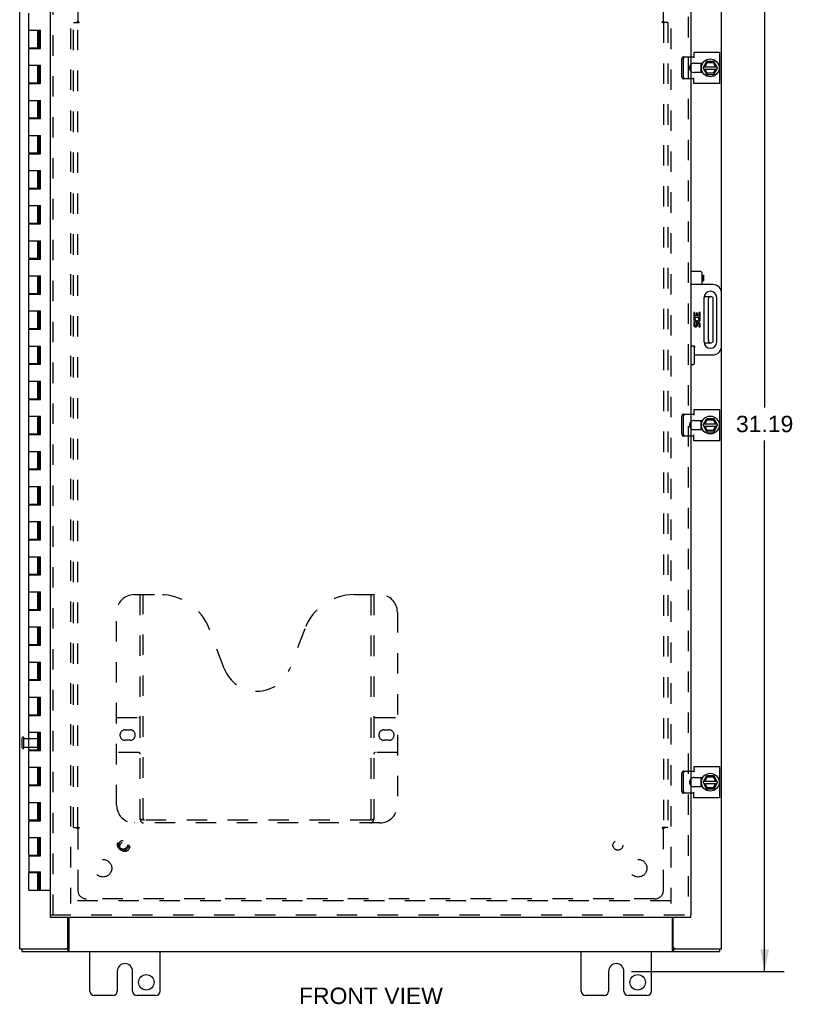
# Model space of a CAD drawing. Header units: inches. Extents: x 0 to 106, y 0 to 69.
# Tile 3 of 5: x 27 to 49, y 18 to 46. Entities that reach past the tile are written whole.
import ezdxf

# ---------------------------------------------------------------- set-up
doc = ezdxf.new("R2010")
doc.units = ezdxf.units.IN
doc.header["$LTSCALE"] = 5.827913
doc.header["$MEASUREMENT"] = 0
doc.linetypes.add('HIDDEN', pattern=[0.2, 0.1, -0.1])
doc.layers.get('0').update_dxf_attribs({"linetype": 'CONTINUOUS'})
for name, color, linetype in [('DEFAULT_2', 8, 'HIDDEN'), ('DIMENSIONS', 7, 'CONTINUOUS'), ('DOOR_ASSEMBLY', 7, 'CONTINUOUS'), ('SUBPANEL', 7, 'CONTINUOUS')]:
    doc.layers.add(name, color=color, linetype=linetype)
doc.styles.get("Standard").update_dxf_attribs({"font": 'arial.ttf'})
doc.dimstyles.new('DIMSTYLE_1', dxfattribs={"dimtxt": 0.46748, "dimasz": 0.623306, "dimexe": 0.09, "dimexo": 0.07, "dimgap": 0.0375, "dimtad": 0, "dimtih": 1, "dimtoh": 1, "dimzin": 4, "dimdsep": 46, "dimtxsty": 'Standard', "dimblk": '_FILLED', "dimblk1": '_FILLED', "dimblk2": '_FILLED', "dimcen": 0.09, "dimadec": 3, "dimazin": 1, "dimtfac": 1, "dimtdec": 3, "dimtofl": 0, "dimtmove": 0, "dimatfit": 3, "dimldrblk": '_FILLED', "dimfxl": 0, "dimtolj": 1, "dimtzin": 4, "dimarcsym": 0})

# ---------------------------------------------------------------- blocks, each defined once
blk = doc.blocks.new('_FILLED')
at = {"color": 0, "linetype": 'ByBlock'}
blk.add_solid([(0, 0), (-1, 0.2), (-1, -0.2)], dxfattribs=at)
blk = doc.blocks.new('*D8')
at = {"layer": 'DIMENSIONS', "color": 2, "linetype": 'Continuous'}
for p, q in [((44.05, 49.744), (48.401, 49.744)), ((47.84, 49.744), (47.84, 34.618)), ((47.84, 18.557), (47.84, 33.683)), ((44.05, 18.557), (48.401, 18.557))]:
    blk.add_line(p, q, dxfattribs=at)
at = {"layer": 'DIMENSIONS', "color": 2, "linetype": 'Continuous', "xscale": 0.6233062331, "yscale": 0.6233062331, "zscale": 0.6233062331}
for p, rotation in [((47.84, 49.744), 90), ((47.84, 18.557), 270)]:
    blk.add_blockref('_FILLED', p, dxfattribs=dict(at, rotation=rotation))
at = {"layer": 'DIMENSIONS', "color": 2, "linetype": 'Continuous', "insert": (47.84, 34.384), "char_height": 0.4675, "width": 1.63357, "attachment_point": 2, "line_spacing_factor": 0.9}
blk.add_mtext('31.19', dxfattribs=at)

msp = doc.modelspace()

# ---------------------------------------------------------------- linework, layer by layer
at = {"color": 3, "linetype": 'Continuous'}
for p, q in [((26.613, 19.194), (26.613, 49.044)), ((46.613, 37.869), (46.613, 49.044)), ((45.738, 44.608), (45.82, 44.608)), ((45.82, 44.741), (45.82, 44.577)), ((45.82, 44.741), (46.557, 44.741)), ((46.557, 44.741), (46.557, 43.848)), ((45.833, 44.427), (46.076, 44.427)), ((46.076, 44.161), (45.833, 44.161)), ((45.82, 43.981), (45.738, 43.981)), ((45.82, 43.848), (45.82, 44.012)), ((46.557, 43.848), (45.82, 43.848)), ((46.613, 19.194), (46.613, 36.369)), ((45.82, 34.566), (46.557, 34.566)), ((45.82, 34.566), (45.82, 34.402)), ((46.557, 34.566), (46.557, 33.673)), ((45.738, 34.433), (45.82, 34.433)), ((45.833, 34.252), (46.076, 34.252)), ((46.076, 33.986), (45.833, 33.986)), ((45.82, 33.806), (45.738, 33.806)), ((45.82, 33.673), (45.82, 33.837)), ((46.557, 33.673), (45.82, 33.673)), ((45.738, 24.258), (45.82, 24.258)), ((45.82, 24.391), (46.557, 24.391)), ((45.82, 24.391), (45.82, 24.227)), ((46.557, 24.391), (46.557, 23.498)), ((45.833, 24.077), (46.076, 24.077)), ((45.82, 23.631), (45.738, 23.631)), ((45.82, 23.498), (45.82, 23.662)), ((46.076, 23.811), (45.833, 23.811)), ((46.557, 23.498), (45.82, 23.498)), ((27.988, 19.254), (27.988, 20.088)), ((28.015, 20.088), (28.015, 19.163)), ((45.211, 19.163), (45.211, 20.088)), ((45.238, 19.254), (45.238, 20.088)), ((26.613, 19.194), (27.928, 19.194)), ((26.676, 19.119), (46.55, 19.119)), ((28.613, 17.994), (28.613, 19.119)), ((30.613, 17.994), (30.613, 19.119)), ((42.613, 17.994), (42.613, 19.119)), ((44.613, 17.994), (44.613, 19.119)), ((45.22, 19.148), (45.223, 19.14)), ((45.298, 19.194), (46.613, 19.194)), ((29.395, 18.557), (29.395, 17.994)), ((29.832, 17.994), (29.832, 18.557)), ((43.395, 18.557), (43.395, 17.994)), ((43.832, 17.994), (43.832, 18.557)), ((29.27, 17.869), (28.738, 17.869)), ((30.488, 17.869), (29.957, 17.869)), ((43.27, 17.869), (42.738, 17.869)), ((44.488, 17.869), (43.957, 17.869))]:
    msp.add_line(p, q, dxfattribs=at)
at = {"color": 7, "linetype": 'Continuous'}
for p, q in [((46.026, 44.427), (46.026, 44.161)), ((46.091, 44.299), (46.179, 44.469)), ((46.106, 44.328), (46.482, 44.328)), ((46.142, 44.328), (46.202, 44.446)), ((46.396, 44.474), (46.188, 44.474)), ((46.196, 44.456), (46.202, 44.446)), ((46.202, 44.446), (46.378, 44.446)), ((46.383, 44.456), (46.378, 44.446)), ((46.378, 44.446), (46.442, 44.328)), ((46.498, 44.299), (46.404, 44.469)), ((46.091, 44.29), (46.179, 44.11)), ((46.105, 44.26), (46.483, 44.26)), ((46.2, 44.139), (46.141, 44.26)), ((46.188, 44.104), (46.395, 44.104)), ((46.194, 44.129), (46.2, 44.139)), ((46.371, 44.139), (46.2, 44.139)), ((46.441, 44.26), (46.371, 44.139)), ((46.377, 44.129), (46.371, 44.139)), ((46.404, 44.11), (46.498, 44.29)), ((46.316, 37.775), (46.116, 37.775)), ((46.236, 36.523), (46.236, 37.715)), ((46.376, 36.523), (46.376, 37.715)), ((46.116, 36.463), (46.316, 36.463)), ((46.026, 34.252), (46.026, 33.986)), ((46.091, 34.124), (46.179, 34.294)), ((46.142, 34.153), (46.202, 34.271)), ((46.396, 34.299), (46.188, 34.299)), ((46.196, 34.281), (46.202, 34.271)), ((46.202, 34.271), (46.378, 34.271)), ((46.383, 34.281), (46.378, 34.271)), ((46.378, 34.271), (46.442, 34.153)), ((46.498, 34.124), (46.404, 34.294)), ((46.091, 34.115), (46.179, 33.935)), ((46.105, 34.085), (46.483, 34.085)), ((46.106, 34.153), (46.482, 34.153)), ((46.2, 33.964), (46.141, 34.085)), ((46.194, 33.954), (46.2, 33.964)), ((46.371, 33.964), (46.2, 33.964)), ((46.441, 34.085), (46.371, 33.964)), ((46.377, 33.954), (46.371, 33.964)), ((46.404, 33.935), (46.498, 34.115)), ((46.188, 33.929), (46.395, 33.929)), ((46.396, 24.124), (46.188, 24.124)), ((46.026, 24.077), (46.026, 23.811)), ((46.091, 23.949), (46.179, 24.119)), ((46.091, 23.94), (46.179, 23.76)), ((46.105, 23.91), (46.483, 23.91)), ((46.106, 23.978), (46.482, 23.978)), ((46.2, 23.789), (46.141, 23.91)), ((46.142, 23.978), (46.202, 24.096)), ((46.196, 24.106), (46.202, 24.096)), ((46.202, 24.096), (46.378, 24.096)), ((46.441, 23.91), (46.371, 23.789)), ((46.383, 24.106), (46.378, 24.096)), ((46.378, 24.096), (46.442, 23.978)), ((46.498, 23.949), (46.404, 24.119)), ((46.404, 23.76), (46.498, 23.94)), ((46.188, 23.754), (46.395, 23.754)), ((46.194, 23.779), (46.2, 23.789)), ((46.371, 23.789), (46.2, 23.789)), ((46.377, 23.779), (46.371, 23.789)), ((26.676, 19.194), (26.676, 19.119)), ((27.985, 19.194), (27.928, 19.194)), ((27.985, 19.194), (27.985, 19.119)), ((45.298, 19.194), (45.242, 19.194)), ((45.242, 19.194), (45.242, 19.119)), ((46.55, 19.194), (46.55, 19.119))]:
    msp.add_line(p, q, dxfattribs=at)
for points in [[(27.998, 19.205), (27.996, 19.202), (27.995, 19.201), (27.994, 19.2), (27.993, 19.199), (27.992, 19.198), (27.991, 19.197), (27.99, 19.196), (27.989, 19.195), (27.988, 19.195), (27.987, 19.195), (27.986, 19.194), (27.985, 19.194)], [(28.015, 19.215), (28.014, 19.215), (28.013, 19.215), (28.012, 19.215), (28.011, 19.215), (28.01, 19.215), (28.009, 19.215), (28.008, 19.214), (28.007, 19.214), (28.006, 19.213), (28.005, 19.212), (28.004, 19.212), (28.003, 19.211), (28.002, 19.21), (28.001, 19.209), (28, 19.207), (27.999, 19.206), (27.998, 19.205)], [(45.211, 19.215), (45.213, 19.215), (45.214, 19.215), (45.215, 19.215), (45.216, 19.215), (45.217, 19.215), (45.218, 19.215), (45.219, 19.214), (45.22, 19.214), (45.221, 19.213), (45.222, 19.212), (45.223, 19.212), (45.224, 19.211), (45.225, 19.21), (45.226, 19.209), (45.227, 19.207), (45.228, 19.206), (45.229, 19.205), (45.231, 19.202)], [(45.231, 19.202), (45.232, 19.201), (45.233, 19.2), (45.234, 19.199), (45.235, 19.198), (45.236, 19.197), (45.237, 19.196), (45.238, 19.195), (45.239, 19.195), (45.24, 19.195), (45.241, 19.194), (45.242, 19.194)]]:
    msp.add_lwpolyline(points, dxfattribs=at)
at = {"color": 3, "linetype": 'Continuous'}
for points in [[(28.004, 19.14), (28.003, 19.138), (28.002, 19.136), (28.001, 19.134), (28, 19.132), (27.999, 19.13), (27.998, 19.128), (27.997, 19.126), (27.996, 19.125), (27.994, 19.124), (27.993, 19.123), (27.992, 19.122), (27.991, 19.121), (27.99, 19.12), (27.989, 19.12), (27.988, 19.12), (27.987, 19.119), (27.985, 19.119)], [(28.015, 19.163), (28.014, 19.161), (28.013, 19.16), (28.012, 19.158), (28.011, 19.156), (28.01, 19.154), (28.009, 19.152), (28.008, 19.15), (28.007, 19.148), (28.004, 19.14)], [(45.211, 19.163), (45.212, 19.161), (45.214, 19.16), (45.215, 19.158), (45.216, 19.156), (45.217, 19.154), (45.218, 19.152), (45.219, 19.15), (45.22, 19.148)], [(45.223, 19.14), (45.224, 19.138), (45.225, 19.136), (45.226, 19.134), (45.227, 19.132), (45.228, 19.13), (45.229, 19.128), (45.23, 19.126), (45.231, 19.125), (45.232, 19.124), (45.234, 19.123), (45.235, 19.122), (45.236, 19.121), (45.237, 19.12), (45.238, 19.12), (45.239, 19.12), (45.24, 19.119), (45.242, 19.119)]]:
    msp.add_lwpolyline(points, dxfattribs=at)
at = {"color": 7, "linetype": 'Continuous'}
for centre in [(46.291, 44.294), (46.291, 34.119), (46.291, 23.944)]:
    msp.add_circle(centre, 0.254, dxfattribs=at)
at = {"color": 3, "linetype": 'Continuous'}
for centre in [(30.222, 18.244), (44.222, 18.244)]:
    msp.add_circle(centre, 0.219, dxfattribs=at)
for centre, radius, start, end in [((45.833, 44.294), 0.133, 90, 135.2119), ((45.833, 44.294), 0.133, 224.7881, 270), ((45.833, 34.119), 0.133, 90, 135.2119), ((45.833, 34.119), 0.133, 224.7881, 270), ((45.833, 23.944), 0.133, 90, 135.2119), ((45.833, 23.944), 0.133, 224.7881, 270), ((27.928, 19.254), 0.06, 270, 360), ((45.298, 19.254), 0.06, 180, 270), ((29.613, 18.557), 0.219, 0, 180), ((43.613, 18.557), 0.219, 0, 180), ((28.738, 17.994), 0.125, 180, 270), ((29.27, 17.994), 0.125, 270.0001, 360), ((29.957, 17.994), 0.125, 180, 269.9999), ((30.488, 17.994), 0.125, 270, 360), ((42.738, 17.994), 0.125, 180, 270), ((43.27, 17.994), 0.125, 270.0001, 360), ((43.957, 17.994), 0.125, 180, 269.9999), ((44.488, 17.994), 0.125, 270, 360)]:
    msp.add_arc(centre, radius, start, end, dxfattribs=at)
at = {"color": 7, "linetype": 'Continuous'}
for centre, radius, start, end in [((46.291, 44.294), 0.281, 151.7622, 160.7964), ((46.188, 44.464), 0.01, 90, 152.7647), ((46.396, 44.464), 0.01, 28.8968, 90), ((46.291, 44.294), 0.281, 199.2036, 208.2378), ((46.1, 44.294), 0.01, 152.7647, 205.9948), ((46.188, 44.114), 0.01, 205.9948, 270), ((46.395, 44.114), 0.01, 270, 332.3947), ((46.489, 44.294), 0.01, 332.3947, 28.8968), ((46.296, 37.715), 0.06, 90, 180), ((46.316, 37.715), 0.06, 0, 90), ((46.296, 36.523), 0.06, 180, 270), ((46.316, 36.523), 0.06, 270, 360), ((46.291, 34.119), 0.281, 151.7622, 160.7964), ((46.188, 34.289), 0.01, 90, 152.7647), ((46.396, 34.289), 0.01, 28.8968, 90), ((46.291, 34.119), 0.281, 199.2036, 208.2378), ((46.1, 34.119), 0.01, 152.7647, 205.9948), ((46.489, 34.119), 0.01, 332.3947, 28.8968), ((46.188, 33.939), 0.01, 205.9948, 270), ((46.395, 33.939), 0.01, 270, 332.3947), ((46.188, 24.114), 0.01, 90, 152.7647), ((46.396, 24.114), 0.01, 28.8968, 90), ((46.291, 23.944), 0.281, 151.7622, 160.7964), ((46.291, 23.944), 0.281, 199.2036, 208.2378), ((46.1, 23.944), 0.01, 152.7647, 205.9948), ((46.489, 23.944), 0.01, 332.3947, 28.8968), ((46.188, 23.764), 0.01, 205.9948, 270), ((46.395, 23.764), 0.01, 270, 332.3947)]:
    msp.add_arc(centre, radius, start, end, dxfattribs=at)
at = {"layer": 'DEFAULT_2', "color": 8, "linetype": 'HIDDEN'}
for p, q in [((28.063, 47.744), (28.063, 20.494)), ((45.163, 47.744), (45.163, 20.494)), ((45.531, 44.608), (45.738, 44.608)), ((45.479, 44.041), (45.479, 44.548)), ((45.531, 44.041), (45.531, 44.548)), ((45.738, 43.981), (45.531, 43.981)), ((45.479, 33.866), (45.479, 34.373)), ((45.531, 34.433), (45.738, 34.433)), ((45.531, 33.866), (45.531, 34.373)), ((45.738, 33.806), (45.531, 33.806)), ((26.688, 24.927), (26.688, 25.211)), ((26.731, 24.927), (26.731, 25.211)), ((26.731, 25.193), (27.178, 25.193)), ((27.188, 24.955), (27.188, 25.183)), ((26.731, 24.945), (27.178, 24.945)), ((45.479, 23.691), (45.479, 24.198)), ((45.531, 24.258), (45.738, 24.258)), ((45.531, 23.691), (45.531, 24.198)), ((45.738, 23.631), (45.531, 23.631)), ((45.163, 20.569), (28.063, 20.569))]:
    msp.add_line(p, q, dxfattribs=at)
for points in [[(45.531, 44.608), (45.525, 44.608), (45.519, 44.607), (45.514, 44.605), (45.508, 44.602), (45.503, 44.599), (45.499, 44.595), (45.494, 44.59), (45.49, 44.585), (45.487, 44.58), (45.484, 44.574), (45.482, 44.568), (45.48, 44.561), (45.479, 44.555), (45.479, 44.548)], [(45.531, 44.548), (45.531, 44.555), (45.532, 44.561), (45.534, 44.568), (45.536, 44.574), (45.539, 44.58), (45.542, 44.585), (45.546, 44.59), (45.551, 44.595), (45.555, 44.599), (45.56, 44.602), (45.566, 44.605), (45.571, 44.607), (45.577, 44.608), (45.583, 44.608)], [(45.479, 44.041), (45.479, 44.034), (45.48, 44.027), (45.482, 44.021), (45.484, 44.015), (45.487, 44.009), (45.49, 44.003), (45.494, 43.998), (45.499, 43.994), (45.503, 43.99), (45.508, 43.987), (45.514, 43.984), (45.519, 43.982), (45.525, 43.981), (45.531, 43.981)], [(45.583, 43.981), (45.577, 43.981), (45.571, 43.982), (45.566, 43.984), (45.56, 43.987), (45.555, 43.99), (45.551, 43.994), (45.546, 43.998), (45.542, 44.003), (45.539, 44.009), (45.536, 44.015), (45.534, 44.021), (45.532, 44.027), (45.531, 44.034), (45.531, 44.041)], [(45.531, 34.433), (45.525, 34.433), (45.519, 34.432), (45.514, 34.43), (45.508, 34.427), (45.503, 34.424), (45.499, 34.42), (45.494, 34.415), (45.49, 34.41), (45.487, 34.405), (45.484, 34.399), (45.482, 34.393), (45.48, 34.386), (45.479, 34.38), (45.479, 34.373)], [(45.531, 34.373), (45.531, 34.38), (45.532, 34.386), (45.534, 34.393), (45.536, 34.399), (45.539, 34.405), (45.542, 34.41), (45.546, 34.415), (45.551, 34.42), (45.555, 34.424), (45.56, 34.427), (45.566, 34.43), (45.571, 34.432), (45.577, 34.433), (45.583, 34.433)], [(45.479, 33.866), (45.479, 33.859), (45.48, 33.852), (45.482, 33.846), (45.484, 33.84), (45.487, 33.834), (45.49, 33.828), (45.494, 33.823), (45.499, 33.819), (45.503, 33.815), (45.508, 33.812), (45.514, 33.809), (45.519, 33.807), (45.525, 33.806), (45.531, 33.806)], [(45.583, 33.806), (45.577, 33.806), (45.571, 33.807), (45.566, 33.809), (45.56, 33.812), (45.555, 33.815), (45.551, 33.819), (45.546, 33.823), (45.542, 33.828), (45.539, 33.834), (45.536, 33.84), (45.534, 33.846), (45.532, 33.852), (45.531, 33.859), (45.531, 33.866)], [(45.531, 24.258), (45.525, 24.258), (45.519, 24.257), (45.514, 24.255), (45.508, 24.252), (45.503, 24.249), (45.499, 24.245), (45.494, 24.24), (45.49, 24.235), (45.487, 24.23), (45.484, 24.224), (45.482, 24.218), (45.48, 24.211), (45.479, 24.205), (45.479, 24.198)], [(45.531, 24.198), (45.531, 24.205), (45.532, 24.211), (45.534, 24.218), (45.536, 24.224), (45.539, 24.23), (45.542, 24.235), (45.546, 24.24), (45.551, 24.245), (45.555, 24.249), (45.56, 24.252), (45.566, 24.255), (45.571, 24.257), (45.577, 24.258), (45.583, 24.258)], [(45.479, 23.691), (45.479, 23.684), (45.48, 23.677), (45.482, 23.671), (45.484, 23.665), (45.487, 23.659), (45.49, 23.653), (45.494, 23.648), (45.499, 23.644), (45.503, 23.64), (45.508, 23.637), (45.514, 23.634), (45.519, 23.632), (45.525, 23.631), (45.531, 23.631)], [(45.583, 23.631), (45.577, 23.631), (45.571, 23.632), (45.566, 23.634), (45.56, 23.637), (45.555, 23.64), (45.551, 23.644), (45.546, 23.648), (45.542, 23.653), (45.539, 23.659), (45.536, 23.665), (45.534, 23.671), (45.532, 23.677), (45.531, 23.684), (45.531, 23.691)]]:
    msp.add_lwpolyline(points, dxfattribs=at)
for centre, radius, start, end in [((45.833, 44.294), 0.133, 135.2119, 224.7881), ((45.833, 34.119), 0.133, 135.2119, 224.7881), ((26.71, 25.211), 0.0215, 360, 180), ((27.178, 25.183), 0.01, 360, 90), ((26.71, 24.927), 0.0215, 180, 0), ((27.178, 24.955), 0.01, 270, 0), ((45.833, 23.944), 0.133, 135.2119, 224.7881)]:
    msp.add_arc(centre, radius, start, end, dxfattribs=at)
at = {"layer": 'DOOR_ASSEMBLY', "color": 3, "linetype": 'Continuous'}
for p, q in [((27.488, 20.163), (27.488, 48.076)), ((45.738, 48.076), (45.738, 20.163)), ((45.738, 20.088), (27.488, 20.088))]:
    msp.add_line(p, q, dxfattribs=at)
at = {"layer": 'DOOR_ASSEMBLY', "color": 8, "linetype": 'HIDDEN'}
for p, q in [((27.563, 20.163), (27.563, 48.076)), ((45.663, 48.076), (45.663, 20.163)), ((29.876, 29.288), (30.612, 29.288)), ((30.051, 22.878), (30.051, 29.288)), ((30.131, 22.908), (30.131, 29.288)), ((36.14, 29.288), (36.876, 29.288)), ((36.621, 29.288), (36.621, 22.908)), ((36.701, 29.288), (36.701, 22.878)), ((29.376, 23.288), (29.376, 28.788)), ((37.376, 28.788), (37.376, 23.288)), ((32.44, 27.187), (32.017, 28.315)), ((34.735, 28.315), (34.312, 27.187)), ((29.376, 25.788), (30.011, 25.788)), ((36.741, 25.788), (37.376, 25.788)), ((29.62, 25.438), (29.757, 25.438)), ((36.995, 25.438), (37.132, 25.438)), ((29.757, 25.138), (29.62, 25.138)), ((37.132, 25.138), (36.995, 25.138)), ((30.011, 24.788), (29.376, 24.788)), ((37.376, 24.788), (36.741, 24.788)), ((36.876, 22.788), (29.876, 22.788)), ((36.617, 22.868), (30.135, 22.868)), ((27.488, 20.163), (45.738, 20.163))]:
    msp.add_line(p, q, dxfattribs=at)
at = {"layer": 'DOOR_ASSEMBLY', "color": 7, "linetype": 'Continuous'}
for p, q in [((26.876, 44.869), (26.876, 45.849)), ((26.876, 45.369), (27.205, 45.369)), ((27.126, 44.869), (27.126, 45.369)), ((27.161, 44.849), (27.161, 45.369)), ((27.195, 44.849), (27.195, 45.369)), ((27.205, 44.849), (27.205, 45.369)), ((26.876, 44.869), (27.161, 44.869)), ((26.876, 43.869), (26.876, 44.849)), ((26.876, 44.849), (27.205, 44.849)), ((26.939, 44.869), (26.939, 44.849)), ((27.064, 44.869), (27.064, 44.849)), ((26.876, 44.369), (27.205, 44.369)), ((27.126, 43.869), (27.126, 44.369)), ((27.161, 43.849), (27.161, 44.369)), ((27.195, 43.849), (27.195, 44.369)), ((27.205, 43.849), (27.205, 44.369)), ((26.876, 43.869), (27.161, 43.869)), ((26.876, 42.869), (26.876, 43.849)), ((26.876, 43.849), (27.205, 43.849)), ((26.939, 43.869), (26.939, 43.849)), ((27.064, 43.869), (27.064, 43.849)), ((26.876, 43.369), (27.205, 43.369)), ((27.126, 42.869), (27.126, 43.369)), ((27.161, 42.849), (27.161, 43.369)), ((27.195, 42.849), (27.195, 43.369)), ((27.205, 42.849), (27.205, 43.369)), ((26.876, 42.869), (27.161, 42.869)), ((26.876, 41.869), (26.876, 42.849)), ((26.876, 42.849), (27.205, 42.849)), ((26.939, 42.869), (26.939, 42.849)), ((27.064, 42.869), (27.064, 42.849)), ((26.876, 42.369), (27.205, 42.369)), ((27.126, 41.869), (27.126, 42.369)), ((27.161, 41.849), (27.161, 42.369)), ((27.195, 41.849), (27.195, 42.369)), ((27.205, 41.849), (27.205, 42.369)), ((26.876, 41.869), (27.161, 41.869)), ((26.876, 40.869), (26.876, 41.849)), ((26.876, 41.849), (27.205, 41.849)), ((26.939, 41.869), (26.939, 41.849)), ((27.064, 41.869), (27.064, 41.849)), ((26.876, 41.369), (27.205, 41.369)), ((27.126, 40.869), (27.126, 41.369)), ((27.161, 40.849), (27.161, 41.369)), ((27.195, 40.849), (27.195, 41.369)), ((27.205, 40.849), (27.205, 41.369)), ((26.876, 40.869), (27.161, 40.869)), ((26.876, 39.869), (26.876, 40.849)), ((26.876, 40.849), (27.205, 40.849)), ((26.939, 40.869), (26.939, 40.849)), ((27.064, 40.869), (27.064, 40.849)), ((26.876, 40.369), (27.205, 40.369)), ((27.126, 39.869), (27.126, 40.369)), ((27.161, 39.849), (27.161, 40.369)), ((27.195, 39.849), (27.195, 40.369)), ((27.205, 39.849), (27.205, 40.369)), ((26.876, 39.869), (27.161, 39.869)), ((26.876, 38.869), (26.876, 39.849)), ((26.876, 39.849), (27.205, 39.849)), ((26.939, 39.869), (26.939, 39.849)), ((27.064, 39.869), (27.064, 39.849)), ((26.876, 39.369), (27.205, 39.369)), ((27.126, 38.869), (27.126, 39.369)), ((27.161, 38.849), (27.161, 39.369)), ((27.195, 38.849), (27.195, 39.369)), ((27.205, 38.849), (27.205, 39.369)), ((26.876, 38.869), (27.161, 38.869)), ((26.876, 37.869), (26.876, 38.849)), ((26.876, 38.849), (27.205, 38.849)), ((26.939, 38.869), (26.939, 38.849)), ((27.064, 38.869), (27.064, 38.849)), ((46.023, 38.494), (45.738, 38.494)), ((46.053, 38.464), (46.053, 38.149)), ((26.876, 38.369), (27.205, 38.369)), ((27.126, 37.869), (27.126, 38.369)), ((27.161, 37.849), (27.161, 38.369)), ((27.195, 37.849), (27.195, 38.369)), ((27.205, 37.849), (27.205, 38.369)), ((46.053, 38.392), (46.073, 38.392)), ((46.053, 38.222), (46.073, 38.222)), ((46.073, 38.392), (46.101, 38.387)), ((46.073, 38.392), (46.073, 38.222)), ((46.073, 38.222), (46.101, 38.227)), ((46.101, 38.387), (46.101, 38.227)), ((26.876, 37.869), (27.161, 37.869)), ((26.939, 37.869), (26.939, 37.849)), ((27.064, 37.869), (27.064, 37.849)), ((46.023, 38.119), (45.738, 38.119)), ((46.363, 38.119), (46.083, 38.119)), ((46.613, 36.369), (46.613, 37.869)), ((26.876, 36.869), (26.876, 37.849)), ((26.876, 37.849), (27.205, 37.849)), ((46.114, 36.487), (46.114, 37.752)), ((46.473, 37.752), (46.473, 36.487)), ((26.876, 37.369), (27.205, 37.369)), ((27.126, 36.869), (27.126, 37.369)), ((27.161, 36.849), (27.161, 37.369)), ((27.195, 36.849), (27.195, 37.369)), ((27.205, 36.849), (27.205, 37.369)), ((45.855, 37.326), (45.818, 37.326)), ((45.818, 37.326), (45.818, 37.188)), ((45.855, 37.226), (45.855, 37.326)), ((45.929, 37.307), (45.893, 37.307)), ((45.893, 37.307), (45.893, 37.226)), ((45.929, 37.226), (45.929, 37.307)), ((46.005, 37.326), (45.968, 37.326)), ((45.968, 37.326), (45.968, 37.226)), ((46.005, 37.188), (46.005, 37.326)), ((45.818, 37.188), (45.974, 37.188)), ((45.855, 37.051), (45.818, 37.051)), ((45.818, 37.051), (45.818, 36.969)), ((45.86, 37.167), (45.825, 37.182)), ((45.893, 37.226), (45.855, 37.226)), ((45.855, 36.969), (45.855, 37.051)), ((45.968, 37.226), (45.929, 37.226)), ((45.974, 37.188), (45.957, 37.177)), ((45.994, 37.188), (46.005, 37.188)), ((26.876, 36.869), (27.161, 36.869)), ((26.876, 35.869), (26.876, 36.849)), ((26.876, 36.849), (27.205, 36.849)), ((26.939, 36.869), (26.939, 36.849)), ((27.064, 36.869), (27.064, 36.849)), ((45.892, 36.994), (45.893, 36.969)), ((45.929, 36.957), (45.929, 36.995)), ((45.968, 36.995), (45.968, 36.913)), ((45.968, 36.913), (46.005, 36.913)), ((46.005, 36.913), (46.005, 36.995)), ((26.876, 36.369), (27.205, 36.369)), ((27.126, 35.869), (27.126, 36.369)), ((27.161, 35.849), (27.161, 36.369)), ((27.195, 35.849), (27.195, 36.369)), ((27.205, 35.849), (27.205, 36.369)), ((45.798, 36.369), (45.738, 36.369)), ((45.828, 36.339), (45.828, 35.862)), ((45.828, 36.119), (46.363, 36.119)), ((26.876, 35.869), (27.161, 35.869)), ((26.876, 34.869), (26.876, 35.849)), ((26.876, 35.849), (27.205, 35.849)), ((26.939, 35.869), (26.939, 35.849)), ((27.064, 35.869), (27.064, 35.849)), ((45.798, 35.832), (45.738, 35.832)), ((26.876, 35.369), (27.205, 35.369)), ((27.126, 34.869), (27.126, 35.369)), ((27.161, 34.849), (27.161, 35.369)), ((27.195, 34.849), (27.195, 35.369)), ((27.205, 34.849), (27.205, 35.369)), ((26.876, 34.869), (27.161, 34.869)), ((26.876, 33.869), (26.876, 34.849)), ((26.876, 34.849), (27.205, 34.849)), ((26.939, 34.869), (26.939, 34.849)), ((27.064, 34.869), (27.064, 34.849)), ((26.876, 34.369), (27.205, 34.369)), ((27.126, 33.869), (27.126, 34.369)), ((27.161, 33.849), (27.161, 34.369)), ((27.195, 33.849), (27.195, 34.369)), ((27.205, 33.849), (27.205, 34.369)), ((26.876, 33.869), (27.161, 33.869)), ((26.876, 32.869), (26.876, 33.849)), ((26.876, 33.849), (27.205, 33.849)), ((26.939, 33.869), (26.939, 33.849)), ((27.064, 33.869), (27.064, 33.849)), ((26.876, 33.369), (27.205, 33.369)), ((27.126, 32.869), (27.126, 33.369)), ((27.161, 32.849), (27.161, 33.369)), ((27.195, 32.849), (27.195, 33.369)), ((27.205, 32.849), (27.205, 33.369)), ((26.876, 32.869), (27.161, 32.869)), ((26.876, 31.869), (26.876, 32.849)), ((26.876, 32.849), (27.205, 32.849)), ((26.939, 32.869), (26.939, 32.849)), ((27.064, 32.869), (27.064, 32.849)), ((26.876, 32.369), (27.205, 32.369)), ((27.126, 31.869), (27.126, 32.369)), ((27.161, 31.849), (27.161, 32.369)), ((27.195, 31.849), (27.195, 32.369)), ((27.205, 31.849), (27.205, 32.369)), ((26.876, 31.869), (27.161, 31.869)), ((26.876, 30.869), (26.876, 31.849)), ((26.876, 31.849), (27.205, 31.849)), ((26.939, 31.869), (26.939, 31.849)), ((27.064, 31.869), (27.064, 31.849)), ((26.876, 31.369), (27.205, 31.369)), ((27.126, 30.869), (27.126, 31.369)), ((27.161, 30.849), (27.161, 31.369)), ((27.195, 30.849), (27.195, 31.369)), ((27.205, 30.849), (27.205, 31.369)), ((26.876, 30.869), (27.161, 30.869)), ((26.939, 30.869), (26.939, 30.849)), ((27.064, 30.869), (27.064, 30.849)), ((26.876, 29.869), (26.876, 30.849)), ((26.876, 30.849), (27.205, 30.849)), ((26.876, 30.369), (27.205, 30.369)), ((27.126, 29.869), (27.126, 30.369)), ((27.161, 29.849), (27.161, 30.369)), ((27.195, 29.849), (27.195, 30.369)), ((27.205, 29.849), (27.205, 30.369)), ((26.876, 29.869), (27.161, 29.869)), ((26.876, 28.869), (26.876, 29.849)), ((26.876, 29.849), (27.205, 29.849)), ((26.939, 29.869), (26.939, 29.849)), ((27.064, 29.869), (27.064, 29.849)), ((26.876, 29.369), (27.205, 29.369)), ((27.126, 28.869), (27.126, 29.369)), ((27.161, 28.849), (27.161, 29.369)), ((27.195, 28.849), (27.195, 29.369)), ((27.205, 28.849), (27.205, 29.369)), ((26.876, 28.869), (27.161, 28.869)), ((26.876, 27.869), (26.876, 28.849)), ((26.876, 28.849), (27.205, 28.849)), ((26.939, 28.869), (26.939, 28.849)), ((27.064, 28.869), (27.064, 28.849)), ((26.876, 28.369), (27.205, 28.369)), ((27.126, 27.869), (27.126, 28.369)), ((27.161, 27.849), (27.161, 28.369)), ((27.195, 27.849), (27.195, 28.369)), ((27.205, 27.849), (27.205, 28.369)), ((26.876, 27.869), (27.161, 27.869)), ((26.876, 26.869), (26.876, 27.849)), ((26.876, 27.849), (27.205, 27.849)), ((26.939, 27.869), (26.939, 27.849)), ((27.064, 27.869), (27.064, 27.849)), ((26.876, 27.369), (27.205, 27.369)), ((27.126, 26.869), (27.126, 27.369)), ((27.161, 26.849), (27.161, 27.369)), ((27.195, 26.849), (27.195, 27.369)), ((27.205, 26.849), (27.205, 27.369)), ((26.876, 26.869), (27.161, 26.869)), ((26.876, 25.869), (26.876, 26.849)), ((26.876, 26.849), (27.205, 26.849)), ((26.939, 26.869), (26.939, 26.849)), ((27.064, 26.869), (27.064, 26.849)), ((26.876, 26.369), (27.205, 26.369)), ((27.126, 25.869), (27.126, 26.369)), ((27.161, 25.849), (27.161, 26.369)), ((27.195, 25.849), (27.195, 26.369)), ((27.205, 25.849), (27.205, 26.369)), ((26.876, 25.869), (27.161, 25.869)), ((26.876, 24.869), (26.876, 25.849)), ((26.876, 25.849), (27.205, 25.849)), ((26.939, 25.869), (26.939, 25.849)), ((27.064, 25.869), (27.064, 25.849)), ((26.876, 25.369), (27.205, 25.369)), ((27.126, 24.869), (27.126, 25.369)), ((27.161, 24.849), (27.161, 25.369)), ((27.195, 24.849), (27.195, 25.369)), ((27.205, 24.849), (27.205, 25.369)), ((26.876, 24.869), (27.161, 24.869)), ((26.876, 23.869), (26.876, 24.849)), ((26.876, 24.849), (27.205, 24.849)), ((26.939, 24.869), (26.939, 24.849)), ((27.064, 24.869), (27.064, 24.849)), ((26.876, 24.369), (27.205, 24.369)), ((27.126, 23.869), (27.126, 24.369)), ((27.161, 23.849), (27.161, 24.369)), ((27.195, 23.849), (27.195, 24.369)), ((27.205, 23.849), (27.205, 24.369)), ((26.876, 23.869), (27.161, 23.869)), ((26.876, 23.849), (27.205, 23.849)), ((26.876, 22.869), (26.876, 23.849)), ((26.939, 23.869), (26.939, 23.849)), ((27.064, 23.869), (27.064, 23.849)), ((26.876, 23.369), (27.205, 23.369)), ((27.126, 22.869), (27.126, 23.369)), ((27.161, 22.849), (27.161, 23.369)), ((27.195, 22.849), (27.195, 23.369)), ((27.205, 22.849), (27.205, 23.369)), ((26.876, 22.869), (27.161, 22.869)), ((26.876, 22.849), (27.205, 22.849)), ((26.876, 21.869), (26.876, 22.849)), ((26.939, 22.869), (26.939, 22.849)), ((27.064, 22.869), (27.064, 22.849)), ((26.876, 22.369), (27.205, 22.369)), ((27.126, 21.869), (27.126, 22.369)), ((27.161, 21.849), (27.161, 22.369)), ((27.195, 21.849), (27.195, 22.369)), ((27.205, 21.849), (27.205, 22.369)), ((26.876, 21.869), (27.161, 21.869)), ((26.876, 21.849), (27.205, 21.849)), ((26.876, 21.849), (26.876, 21.389)), ((26.939, 21.869), (26.939, 21.849)), ((27.064, 21.869), (27.064, 21.849)), ((26.876, 21.389), (27.205, 21.389)), ((26.876, 21.369), (27.161, 21.369)), ((26.876, 20.869), (26.876, 21.369)), ((26.939, 21.389), (26.939, 21.369)), ((27.064, 21.389), (27.064, 21.369)), ((27.126, 20.869), (27.126, 21.369)), ((27.161, 20.869), (27.161, 21.389)), ((27.195, 20.869), (27.195, 21.389)), ((27.205, 20.869), (27.205, 21.389)), ((26.876, 20.869), (27.488, 20.869)), ((27.623, 20.227), (27.623, 20.225)), ((27.488, 20.088), (27.488, 20.163)), ((45.738, 20.088), (45.738, 20.163))]:
    msp.add_line(p, q, dxfattribs=at)
msp.add_lwpolyline([(45.858, 36.339), (45.852, 36.346), (45.845, 36.352), (45.839, 36.357), (45.832, 36.362), (45.826, 36.365), (45.819, 36.367), (45.813, 36.369), (45.807, 36.369)], dxfattribs=at)
at = {"layer": 'DOOR_ASSEMBLY', "color": 8, "linetype": 'HIDDEN'}
for points in [[(30.041, 22.908), (30.053, 22.9), (30.065, 22.892), (30.077, 22.885), (30.089, 22.879), (30.101, 22.874), (30.113, 22.871), (30.124, 22.869), (30.135, 22.868)], [(36.617, 22.868), (36.628, 22.869), (36.639, 22.871), (36.651, 22.874), (36.663, 22.879), (36.675, 22.885), (36.686, 22.892), (36.699, 22.9), (36.711, 22.908)]]:
    msp.add_lwpolyline(points, dxfattribs=at)
for radius in [0.164, 0.124]:
    msp.add_circle((29.563, 22.163), radius, dxfattribs=at)
at = {"layer": 'DOOR_ASSEMBLY', "color": 7, "linetype": 'Continuous'}
for centre, radius, start, end in [((46.023, 38.464), 0.03, 0, 90), ((46.023, 38.149), 0.03, 270, 360), ((46.083, 38.149), 0.03, 180, 270), ((46.294, 37.752), 0.18, 0, 180), ((46.363, 37.869), 0.25, 0, 90), ((45.911, 37.144), 0.0938, 156.5986, 341.8669), ((45.911, 37.144), 0.0563, 156.5986, 35.1084), ((45.949, 36.994), 0.0563, 0.4502, 180.0538), ((45.911, 37.144), 0.0938, 25.744, 27.8506), ((45.913, 37.145), 0.092, 341.4075, 26.2035), ((45.874, 36.969), 0.0563, 180.0244, 347.4828), ((45.874, 36.969), 0.0187, 180, 0.0538), ((45.948, 36.995), 0.0194, 359.9714, 180.0286), ((46.294, 36.487), 0.18, 180, 360), ((45.798, 36.339), 0.03, 0, 90), ((46.363, 36.369), 0.25, 270, 360), ((45.798, 35.862), 0.03, 270, 360)]:
    msp.add_arc(centre, radius, start, end, dxfattribs=at)
at = {"layer": 'DOOR_ASSEMBLY', "color": 8, "linetype": 'HIDDEN'}
for centre, radius, start, end in [((29.876, 28.788), 0.5, 90, 180), ((30.612, 27.788), 1.5, 20.5519, 90), ((36.14, 27.788), 1.5, 90, 159.4481), ((36.876, 28.788), 0.5, 0, 90), ((33.376, 27.538), 1, 200.5519, 339.4481), ((30.011, 25.828), 0.04, 270, 360), ((36.741, 25.828), 0.04, 180, 270), ((29.62, 25.288), 0.15, 90, 270), ((29.757, 25.288), 0.15, 270, 90), ((36.995, 25.288), 0.15, 90, 270), ((37.132, 25.288), 0.15, 270, 90), ((30.011, 24.748), 0.04, 0, 90), ((36.741, 24.748), 0.04, 90, 180), ((29.876, 23.288), 0.5, 180, 270), ((36.876, 23.288), 0.5, 270, 360), ((30.141, 22.878), 0.09, 180, 270), ((30.171, 22.908), 0.04, 180, 270), ((36.581, 22.908), 0.04, 270, 360), ((36.611, 22.878), 0.09, 270, 360)]:
    msp.add_arc(centre, radius, start, end, dxfattribs=at)
at = {"layer": 'SUBPANEL', "color": 8, "linetype": 'HIDDEN'}
for p, q in [((28.27, 47.369), (28.27, 45.623)), ((44.957, 45.623), (44.957, 47.369)), ((28.145, 22.651), (28.145, 45.588)), ((28.145, 45.588), (28.231, 45.588)), ((28.231, 45.588), (28.311, 45.588)), ((28.27, 22.651), (28.27, 45.588)), ((44.996, 45.588), (44.916, 45.588)), ((44.957, 45.588), (44.957, 22.651)), ((45.082, 45.588), (44.996, 45.588)), ((45.082, 45.588), (45.082, 22.651)), ((28.145, 22.651), (28.231, 22.651)), ((28.231, 22.651), (28.311, 22.651)), ((28.27, 22.615), (28.27, 20.869)), ((44.996, 22.651), (44.916, 22.651)), ((44.957, 20.869), (44.957, 22.615)), ((45.082, 22.651), (44.996, 22.651)), ((44.707, 20.619), (28.52, 20.619))]:
    msp.add_line(p, q, dxfattribs=at)
for points in [[(28.231, 45.588), (28.233, 45.589), (28.235, 45.591), (28.236, 45.592), (28.238, 45.593), (28.24, 45.595), (28.241, 45.596), (28.243, 45.597), (28.244, 45.599), (28.246, 45.6), (28.247, 45.601), (28.248, 45.602), (28.25, 45.604), (28.251, 45.605), (28.257, 45.611)], [(28.257, 45.611), (28.258, 45.612), (28.26, 45.614), (28.261, 45.616), (28.263, 45.617), (28.265, 45.619), (28.266, 45.62), (28.267, 45.621), (28.269, 45.622), (28.27, 45.623)], [(28.288, 45.611), (28.284, 45.614), (28.282, 45.615), (28.28, 45.616), (28.278, 45.617), (28.276, 45.619), (28.274, 45.62), (28.273, 45.621), (28.271, 45.622), (28.27, 45.623)], [(28.311, 45.588), (28.31, 45.59), (28.309, 45.591), (28.309, 45.592), (28.308, 45.594), (28.307, 45.595), (28.306, 45.596), (28.305, 45.598), (28.304, 45.599), (28.303, 45.6), (28.302, 45.602), (28.3, 45.603), (28.299, 45.604), (28.297, 45.605), (28.295, 45.606), (28.294, 45.608), (28.292, 45.609), (28.29, 45.61), (28.288, 45.611)], [(44.916, 45.588), (44.917, 45.59), (44.918, 45.591), (44.918, 45.592), (44.919, 45.594), (44.92, 45.595), (44.921, 45.596), (44.922, 45.598), (44.923, 45.599), (44.924, 45.6), (44.925, 45.602), (44.927, 45.603), (44.928, 45.604), (44.93, 45.605), (44.931, 45.606), (44.933, 45.608), (44.935, 45.609), (44.937, 45.61), (44.939, 45.611), (44.943, 45.614)], [(44.943, 45.614), (44.945, 45.615), (44.947, 45.616), (44.949, 45.617), (44.951, 45.619), (44.953, 45.62), (44.954, 45.621), (44.956, 45.622), (44.957, 45.623)], [(44.969, 45.612), (44.967, 45.614), (44.966, 45.616), (44.964, 45.617), (44.962, 45.619), (44.961, 45.62), (44.96, 45.621), (44.958, 45.622), (44.957, 45.623)], [(44.976, 45.605), (44.972, 45.609), (44.969, 45.612)], [(44.996, 45.588), (44.994, 45.589), (44.992, 45.591), (44.991, 45.592), (44.989, 45.593), (44.987, 45.595), (44.986, 45.596), (44.984, 45.597), (44.983, 45.599), (44.981, 45.6), (44.98, 45.601), (44.979, 45.602), (44.977, 45.604), (44.976, 45.605)], [(28.231, 22.651), (28.233, 22.649), (28.235, 22.648), (28.236, 22.647), (28.238, 22.645), (28.24, 22.644), (28.241, 22.643), (28.243, 22.641), (28.244, 22.64), (28.246, 22.639), (28.247, 22.638), (28.248, 22.636), (28.25, 22.635), (28.251, 22.634)], [(28.251, 22.634), (28.255, 22.63), (28.258, 22.626)], [(28.258, 22.626), (28.26, 22.625), (28.261, 22.623), (28.263, 22.622), (28.265, 22.62), (28.266, 22.619), (28.267, 22.617), (28.269, 22.616), (28.27, 22.615)], [(28.284, 22.625), (28.282, 22.624), (28.28, 22.623), (28.278, 22.621), (28.276, 22.62), (28.274, 22.619), (28.273, 22.618), (28.271, 22.616), (28.27, 22.615)], [(28.311, 22.651), (28.31, 22.649), (28.309, 22.648), (28.309, 22.646), (28.308, 22.645), (28.307, 22.644), (28.306, 22.642), (28.305, 22.641), (28.304, 22.64), (28.303, 22.638), (28.302, 22.637), (28.3, 22.636), (28.299, 22.635), (28.297, 22.633), (28.295, 22.632), (28.294, 22.631), (28.292, 22.63), (28.29, 22.629), (28.288, 22.628), (28.284, 22.625)], [(44.916, 22.651), (44.917, 22.649), (44.918, 22.648), (44.918, 22.646), (44.919, 22.645), (44.92, 22.644), (44.921, 22.642), (44.922, 22.641), (44.923, 22.64), (44.924, 22.638), (44.925, 22.637), (44.927, 22.636), (44.928, 22.635), (44.93, 22.633), (44.931, 22.632), (44.933, 22.631), (44.935, 22.63), (44.937, 22.629), (44.939, 22.628)], [(44.939, 22.628), (44.943, 22.625), (44.945, 22.624), (44.947, 22.623), (44.949, 22.621), (44.951, 22.62), (44.953, 22.619), (44.954, 22.618), (44.956, 22.616), (44.957, 22.615)], [(44.97, 22.628), (44.969, 22.626), (44.967, 22.625), (44.966, 22.623), (44.964, 22.622), (44.962, 22.62), (44.961, 22.619), (44.96, 22.617), (44.958, 22.616), (44.957, 22.615)], [(44.996, 22.651), (44.994, 22.649), (44.992, 22.648), (44.991, 22.647), (44.989, 22.645), (44.987, 22.644), (44.986, 22.643), (44.984, 22.641), (44.983, 22.64), (44.981, 22.639), (44.98, 22.638), (44.979, 22.636), (44.977, 22.635), (44.976, 22.634), (44.97, 22.628)]]:
    msp.add_lwpolyline(points, dxfattribs=at)
for centre, radius in [((29.607, 22.113), 0.141), ((43.659, 22.15), 0.141), ((28.988, 21.494), 0.25), ((44.238, 21.494), 0.25)]:
    msp.add_circle(centre, radius, dxfattribs=at)
for centre, start, end in [((28.52, 20.869), 180, 270), ((44.707, 20.869), 270, 360)]:
    msp.add_arc(centre, 0.25, start, end, dxfattribs=at)

# ---------------------------------------------------------------- texts
at = {"layer": 'DIMENSIONS', "color": 2, "linetype": 'Continuous', "insert": (36.622, 18.094), "char_height": 0.4675, "width": 4.09088, "attachment_point": 2, "line_spacing_factor": 0.9}
msp.add_mtext('FRONT VIEW', dxfattribs=at)

# ---------------------------------------------------------------- dimensions: what is measured, and where the dimension line sits
at = {"layer": 'DIMENSIONS', "color": 2, "linetype": 'Continuous'}
dim = msp.add_linear_dim(base=(47.84, 18.557), p1=(43.98, 49.744), p2=(43.98, 18.557), angle=270, dimstyle='DIMSTYLE_1', dxfattribs=at)
dim.commit()
dim.dimension.update_dxf_attribs({"geometry": '*D8', "text_midpoint": (47.839, 34.148), "dimtype": 160})

doc.saveas('drawing.dxf')
